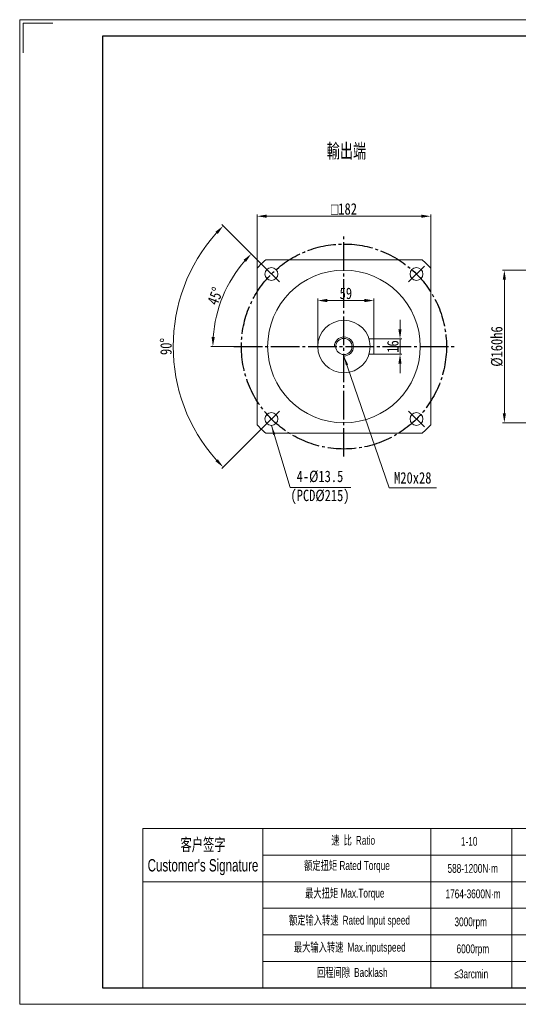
# Model space of a CAD drawing. Header units: millimetres. Extents: x 9978 to 11438, y 415 to 1448.
# Tile 1 of 3: x 9978 to 10500, y 415 to 1448. Entities that reach past the tile are written whole.
import ezdxf

# ---------------------------------------------------------------- set-up
doc = ezdxf.new("R2010")
doc.units = ezdxf.units.MM
doc.linetypes.add('EB_DASHDOT', pattern=[39, 30, -3, 3, -3])
doc.layers.get('0').update_dxf_attribs({"lineweight": 0})
for name, color, linetype, lineweight in [('7标注层', 4, 'Continuous', 18), ('CAXA0', 7, 'Continuous', 70), ('CAXA中心线层', 1, 'EB_DASHDOT', 25), ('SLD-0', 7, 'Continuous', 18), ('图框_外框线', 7, 'Continuous', 18)]:
    doc.layers.add(name, color=color, linetype=linetype, lineweight=lineweight)
doc.styles.get("Standard").update_dxf_attribs({"font": 'txt', "width": 0.707})
doc.styles.add('TH_GBDIM', font='txt', dxfattribs={"width": 0.8})
doc.styles.add('标准', font='arial.ttf', dxfattribs={"width": 0.667})
doc.dimstyles.new('TH_GBDIM', dxfattribs={"dimtxt": 12, "dimasz": 10, "dimexe": 2, "dimexo": 0, "dimgap": 1.5, "dimtad": 1, "dimdec": 0, "dimzin": 0, "dimdsep": 46, "dimtxsty": 'TH_GBDIM', "dimcen": 2.5, "dimdle": 20, "dimclrd": 3, "dimclre": 3, "dimclrt": 3, "dimadec": 0, "dimazin": 0, "dimtfac": 0.714286, "dimtdec": 0, "dimtmove": 0, "dimatfit": 3, "dimfxl": 1, "dimtolj": 1, "dimarcsym": 0})
doc.dimstyles.new('副本 TH_GBDIM', dxfattribs={"dimtxt": 12, "dimasz": 10, "dimexe": 2, "dimexo": 0, "dimgap": 1.5, "dimtad": 1, "dimdec": 1, "dimzin": 0, "dimdsep": 46, "dimtxsty": 'TH_GBDIM', "dimcen": 2.5, "dimdle": 20, "dimclrd": 3, "dimclre": 3, "dimclrt": 3, "dimadec": 0, "dimazin": 0, "dimtfac": 0.714286, "dimtdec": 1, "dimtmove": 0, "dimatfit": 3, "dimfxl": 1, "dimtolj": 1, "dimarcsym": 0})

# ---------------------------------------------------------------- blocks, each defined once
blk = doc.blocks.new('*X2')
at = {"linetype": 'Continuous', "transparency": 16777216}
for points in [[(10484.1, 1175.2), (10487.4, 1175.2), (10485.8, 1185.2)], [(10484.1, 1035.2), (10487.4, 1035.2), (10485.8, 1025.2)]]:
    blk.add_hatch(color=3, dxfattribs=at).paths.add_polyline_path(points, flags=0)
at = {"color": 3, "linetype": 'Continuous', "transparency": 16777216}
for p, q in [((10646.1, 1185.2), (10483.8, 1185.2)), ((10485.8, 1175.2), (10485.8, 1035.2)), ((10658.1, 1025.2), (10483.8, 1025.2))]:
    blk.add_line(p, q, dxfattribs=at)
at = {"color": 3, "linetype": 'Continuous', "lineweight": 15, "transparency": 16777216, "insert": (10478, 1105.2), "char_height": 12, "width": 79.893, "attachment_point": 5, "rotation": 90, "style": 'TH_GBDIM'}
blk.add_mtext('%%C160h6', dxfattribs=at)
blk = doc.blocks.new('*X12')
at = {"linetype": 'Continuous', "transparency": 16777216}
for points in [[(10236.6, 1243.5), (10236.6, 1240.2), (10226.6, 1241.8)], [(10398.6, 1243.5), (10398.6, 1240.2), (10408.6, 1241.8)]]:
    blk.add_hatch(color=3, dxfattribs=at).paths.add_polyline_path(points, flags=0)
at = {"color": 3, "linetype": 'Continuous', "transparency": 16777216}
for p, q in [((10226.6, 1187.2), (10226.6, 1243.8)), ((10236.6, 1241.8), (10398.6, 1241.8)), ((10408.6, 1187.2), (10408.6, 1243.8))]:
    blk.add_line(p, q, dxfattribs=at)
at = {"color": 3, "linetype": 'Continuous', "lineweight": 15, "transparency": 16777216, "insert": (10317.6, 1249.4), "char_height": 12, "width": 60.453, "attachment_point": 5, "style": 'TH_GBDIM'}
blk.add_mtext('{\\fgdt|b0|i0|c134|p2;o}182', dxfattribs=at)
blk = doc.blocks.new('*X15')
at = {"linetype": 'Continuous', "lineweight": 15}
blk.add_hatch(color=3, dxfattribs=at).paths.add_polyline_path([(-83.4, 64.9), (-79.3, 55.7), (-81.7, 55)], flags=0)
at = {"color": 3, "linetype": 'Continuous', "lineweight": 15}
for p, q in [((-83.4, 64.9), (-63.6, 0)), ((-63.6, 0), (0, 0)), ((0, 0), (0, 0))]:
    blk.add_line(p, q, dxfattribs=at)
blk = doc.blocks.new('*X16')
at = {"linetype": 'Continuous', "transparency": 16777216}
for points in [[(10183, 1225.6), (10185.4, 1223.3), (10191.1, 1231.7)], [(10185.4, 987), (10183, 984.8), (10191.1, 978.6)]]:
    blk.add_hatch(color=3, dxfattribs=at).paths.add_polyline_path(points, flags=0)
at = {"color": 3, "linetype": 'Continuous', "transparency": 16777216}
for p, q in [((10233.3, 1189.5), (10189.6, 1233.1)), ((10233.3, 1020.9), (10189.6, 977.2))]:
    blk.add_line(p, q, dxfattribs=at)
blk.add_arc((10317.6, 1105.2), 179, 138.2019, 221.7981, dxfattribs=at)
at = {"color": 3, "linetype": 'Continuous', "lineweight": 15, "transparency": 16777216, "insert": (10131.1, 1105.2), "char_height": 12, "width": 36.053, "attachment_point": 5, "rotation": 90, "style": 'TH_GBDIM'}
blk.add_mtext('90%%D', dxfattribs=at)
blk = doc.blocks.new('*X17')
at = {"linetype": 'Continuous', "transparency": 16777216}
for points in [[(10212.4, 1196.1), (10214.9, 1193.9), (10220.5, 1202.3)], [(10182.2, 1115.1), (10178.9, 1115.2), (10180.2, 1105.2)]]:
    blk.add_hatch(color=3, dxfattribs=at).paths.add_polyline_path(points, flags=0)
at = {"color": 3, "linetype": 'Continuous', "transparency": 16777216}
for p, q in [((10233.3, 1189.5), (10219, 1203.7)), ((10202.1, 1105.2), (10178.2, 1105.2))]:
    blk.add_line(p, q, dxfattribs=at)
blk.add_arc((10317.6, 1105.2), 137.4, 139.1711, 175.8289, dxfattribs=at)
at = {"color": 3, "linetype": 'Continuous', "lineweight": 15, "transparency": 16777216, "insert": (10182.7, 1158), "char_height": 12, "width": 36.568, "attachment_point": 5, "rotation": 68.6067, "style": 'TH_GBDIM'}
blk.add_mtext('45%%D', dxfattribs=at)
blk = doc.blocks.new('*X25')
at = {"linetype": 'Continuous', "lineweight": 15}
blk.add_hatch(color=3, dxfattribs=at).paths.add_polyline_path([(-97, 138.2), (-92.5, 129.1), (-94.9, 128.3)], flags=0)
at = {"color": 3, "linetype": 'Continuous', "lineweight": 15}
for p, q in [((-97, 138.2), (-49.5, 0)), ((-49.5, 0), (0, 0)), ((0, 0), (0, 0))]:
    blk.add_line(p, q, dxfattribs=at)
blk = doc.blocks.new('*X26')
at = {"linetype": 'Continuous', "transparency": 16777216}
for points in [[(10374.7, 1123.2), (10378, 1123.2), (10376.4, 1113.2)], [(10374.7, 1087.2), (10378, 1087.2), (10376.4, 1097.2)]]:
    blk.add_hatch(color=3, dxfattribs=at).paths.add_polyline_path(points, flags=0)
at = {"color": 3, "linetype": 'Continuous', "transparency": 16777216}
for p, q in [((10376.4, 1123.2), (10376.4, 1133.2)), ((10349.1, 1113.2), (10378.4, 1113.2)), ((10376.4, 1113.2), (10376.4, 1097.2)), ((10349.1, 1097.2), (10378.4, 1097.2)), ((10376.4, 1087.2), (10376.4, 1077.2))]:
    blk.add_line(p, q, dxfattribs=at)
at = {"color": 3, "linetype": 'Continuous', "lineweight": 15, "transparency": 16777216, "insert": (10368.9, 1105.2), "char_height": 12, "width": 23.6, "attachment_point": 5, "rotation": 90, "style": 'TH_GBDIM'}
blk.add_mtext('16', dxfattribs=at)
blk = doc.blocks.new('*X27')
at = {"linetype": 'Continuous', "transparency": 16777216}
for points in [[(10300.1, 1155.1), (10300.1, 1151.7), (10290.1, 1153.4)], [(10339.1, 1155.1), (10339.1, 1151.7), (10349.1, 1153.4)]]:
    blk.add_hatch(color=3, dxfattribs=at).paths.add_polyline_path(points, flags=0)
at = {"color": 3, "linetype": 'Continuous', "transparency": 16777216}
for p, q in [((10290.1, 1105.2), (10290.1, 1155.4)), ((10339.1, 1153.4), (10300.1, 1153.4)), ((10349.1, 1113.2), (10349.1, 1155.4))]:
    blk.add_line(p, q, dxfattribs=at)
at = {"color": 3, "linetype": 'Continuous', "lineweight": 15, "transparency": 16777216, "insert": (10319.6, 1160.9), "char_height": 12, "width": 24.213, "attachment_point": 5, "style": 'TH_GBDIM'}
blk.add_mtext('59', dxfattribs=at)

msp = doc.modelspace()

# ---------------------------------------------------------------- linework, layer by layer
at = {"color": 7, "linetype": 'Continuous', "lineweight": 15}
for p, q in [((10359.06, 1196.18), (10235.6, 1196.18)), ((10399.61, 1196.18), (10359.06, 1196.18)), ((10226.6, 1187.19), (10226.6, 1146.64)), ((10408.6, 1146.64), (10408.6, 1187.19)), ((10226.6, 1146.64), (10226.6, 1023.18)), ((10408.6, 1023.18), (10408.6, 1146.64)), ((10343.91, 1113.18), (10349.1, 1113.18)), ((10349.1, 1113.18), (10349.1, 1097.18)), ((10349.1, 1097.18), (10343.91, 1097.18)), ((10235.6, 1014.18), (10359.06, 1014.18)), ((10359.06, 1014.18), (10399.61, 1014.18))]:
    msp.add_line(p, q, dxfattribs=at)
for p, q in [((10232.61, 599.62), (10232.61, 432.72)), ((10408.78, 599.62), (10408.78, 432.72))]:
    msp.add_line(p, q)
for centre, radius in [((10241.59, 1181.2), 6.75), ((10393.62, 1181.2), 6.75), ((10317.6, 1105.18), 80), ((10317.6, 1105.18), 27.5), ((10317.6, 1105.18), 8.5), ((10241.59, 1029.17), 6.75), ((10393.62, 1029.17), 6.75)]:
    msp.add_circle(centre, radius, dxfattribs=at)
for start, end in [(132.02463, 137.97537), (42.02463, 47.97537), (222.02463, 227.97537), (312.02463, 317.97537)]:
    msp.add_arc((10317.6, 1105.18), 122.5, start, end, dxfattribs=at)
at = {"layer": '7标注层', "color": 0}
msp.add_line((10106.7, 599.62), (10106.7, 432.75), dxfattribs=at)
at = {"layer": '7标注层'}
msp.add_arc((10317.6, 1105.18), 10, 270, 180, dxfattribs=at)
at = {"layer": 'CAXA中心线层', "linetype": 'EB_DASHDOT', "lineweight": 25}
for p, q in [((10317.6, 989.68), (10317.6, 1220.68)), ((10233.28, 1189.51), (10249.9, 1172.89)), ((10401.93, 1189.51), (10385.31, 1172.89)), ((10202.1, 1105.18), (10433.1, 1105.18)), ((10233.28, 1020.86), (10249.9, 1037.48)), ((10401.93, 1020.86), (10385.31, 1037.48))]:
    msp.add_line(p, q, dxfattribs=at)
msp.add_circle((10317.6, 1105.18), 107.5, dxfattribs=at)
at = {"layer": 'SLD-0'}
msp.add_line((10493.67, 599.62), (10493.67, 432.76), dxfattribs=at)
at = {"layer": '图框_外框线'}
for p, q in [((10106.7, 599.62), (11420.52, 599.62)), ((10232.61, 571.78), (10971, 571.78)), ((10106.7, 543.94), (11420.52, 543.94)), ((10232.61, 516.09), (11420.52, 516.09)), ((10232.61, 488.25), (11420.52, 488.25)), ((10232.61, 460.41), (11420.52, 460.41))]:
    msp.add_line(p, q, dxfattribs=at)
at = {"layer": '图框_外框线', "color": 3}
msp.add_lwpolyline([(9977.72, 415.36), (11437.9, 415.36), (11437.9, 1447.92), (9977.72, 1447.92)], close=True, dxfattribs=at)
msp.add_lwpolyline([(9981.19, 1413.15), (9981.19, 1444.44), (10012.48, 1444.44)], dxfattribs=at)
at = {"layer": '图框_外框线', "color": 3, "lineweight": 25}
msp.add_lwpolyline([(10064.63, 432.75), (11420.52, 432.75), (11420.52, 1430.54), (10064.63, 1430.54)], close=True, dxfattribs=at)

# ---------------------------------------------------------------- block references
at = {"color": 7, "linetype": 'Continuous', "lineweight": 15}
for name, p in [('*X25', (10414.56, 957.01)), ('*X15', (10325, 957.49))]:
    msp.add_blockref(name, p, dxfattribs=at)

# ---------------------------------------------------------------- texts
at = {"color": 3, "insert": (10320.18, 1309.44), "char_height": 15, "width": 87.9037, "attachment_point": 5}
msp.add_mtext('輸出端', dxfattribs=at)
at = {"layer": 'CAXA0', "color": 3, "linetype": 'Continuous', "char_height": 12, "attachment_point": 5, "style": 'TH_GBDIM'}
for s, insert, width in [('4-%%C13.5\\P(PCD%%C215)', (10292.51, 957.45), 110.9333), ('M20x28', (10389.76, 967.38), 80)]:
    msp.add_mtext(s, dxfattribs=dict(at, insert=insert, width=width))
at = {"layer": 'SLD-0', "color": 1, "insert": (10786.12, 643.81), "char_height": 8, "width": 572.4389, "attachment_point": 2, "line_spacing_factor": 1.15057, "style": '标准'}
msp.add_mtext('{\\fSimSun|b1|i0|c0|p34;\\T1.1;  \\fSimSun|b1|i0|c134|p34;\\H2.125x;注：输入尺寸依据各品牌伺服马达或步进马达可以有所变动。}', dxfattribs=at)
at = {"layer": 'SLD-0', "color": 1, "attachment_point": 2, "style": '标准'}
for s, insert, char_height, width in [("{\\fSimSun|b0|i0|c134|p2;客户签字}\\PCustomer's Signature", (10169.87, 589.32), 12.9938, 161.6436), ('{\\fSimSun|b0|i0|c134|p2;速 比 }Ratio', (10327.3, 591.97), 9.2812, 75.8363), ('1-10', (10448.93, 590.9), 9.281, 39.4619), ('{\\fSimSun|b0|i0|c134|p2;额定扭矩} Rated Torque', (10320.77, 565.56), 9.2812, 104.2175), ('588-1200N·m', (10452.61, 562.52), 9.2812, 39.4619), ('{\\fSimSun|b0|i0|c134|p2;最大扭矩} Max.Torque', (10318.49, 536.55), 9.2812, 119.8759), ('1764-3600N·m', (10452.94, 535.86), 9.2812, 49.6141), ('{\\fSimSun|b0|i0|c134|p2;额定输入转速 }Rated Input speed', (10323.38, 508.2), 9.2812, 170.7664), ('3000rpm', (10450.54, 506.51), 9.281, 39.4619), ('{\\fSimSun|b0|i0|c134|p2;最大输入转速 }Max.inputspeed ', (10323.71, 479.84), 9.2812, 157.0652), ('6000rpm', (10452.75, 478.17), 9.281, 71.2284), ('{\\fSimSun|b0|i0|c134|p2;回程间隙 }Backlash', (10326.32, 453.43), 9.2812, 75.8363), ('≤3arcmin ', (10451.05, 451.9), 9.281, 39.4619)]:
    msp.add_mtext(s, dxfattribs=dict(at, insert=insert, char_height=char_height, width=width))

# ---------------------------------------------------------------- dimensions: what is measured, and where the dimension line sits
at = {"color": 7, "linetype": 'Continuous', "lineweight": 15}
dim = msp.add_linear_dim(base=(10408.6, 1241.85), p1=(10226.6, 1187.19), p2=(10408.6, 1187.19), text='{\\fgdt|b0|i0|c134|p2;o}182', dimstyle='TH_GBDIM', override={"dimsah": 1, "dimtzin": 0}, dxfattribs=at)
dim.commit()
dim.dimension.update_dxf_attribs({"geometry": '*X12', "text_midpoint": (10317.6, 1249.41)})
for base, line1, picture, middle in [((10138.64, 1105.18), ((10233.28, 1020.86), (10249.9, 1037.48)), '*X16', (10138.64, 1105.18)), ((10189.68, 1155.3), ((10202.1, 1105.18), (10433.1, 1105.18)), '*X17', (10189.68, 1155.3))]:
    dim = msp.add_angular_dim_2l(base=base, line1=line1, line2=((10233.28, 1189.51), (10249.9, 1172.89)), dimstyle='副本 TH_GBDIM', override={"dimtad": 1, "dimtih": 0, "dimtoh": 0, "dimsah": 1, "dimtdec": 0, "dimtzin": 0}, dxfattribs=at)
    dim.commit()
    dim.dimension.update_dxf_attribs({"geometry": picture, "text_midpoint": middle, "dimtype": 162})
dim = msp.add_linear_dim(base=(10485.75, 1025.18), p1=(10646.11, 1185.18), p2=(10658.11, 1025.18), angle=270, text='%%C160h6', dimstyle='TH_GBDIM', override={"dimsah": 1, "dimtzin": 0}, dxfattribs=at)
dim.commit()
dim.dimension.update_dxf_attribs({"geometry": '*X2', "text_midpoint": (10478.02, 1105.18)})
dim = msp.add_linear_dim(base=(10290.1, 1153.39), p1=(10349.1, 1113.18), p2=(10290.1, 1105.18), dimstyle='TH_GBDIM', override={"dimsah": 1, "dimtzin": 0}, dxfattribs=at)
dim.commit()
dim.dimension.update_dxf_attribs({"geometry": '*X27', "text_midpoint": (10319.6, 1160.89)})
dim = msp.add_linear_dim(base=(10376.36, 1097.18), p1=(10349.1, 1113.18), p2=(10349.1, 1097.18), angle=270, dimstyle='TH_GBDIM', override={"dimsah": 1, "dimtzin": 0}, dxfattribs=at)
dim.commit()
dim.dimension.update_dxf_attribs({"geometry": '*X26', "text_midpoint": (10368.86, 1105.18)})

doc.saveas('drawing.dxf')
